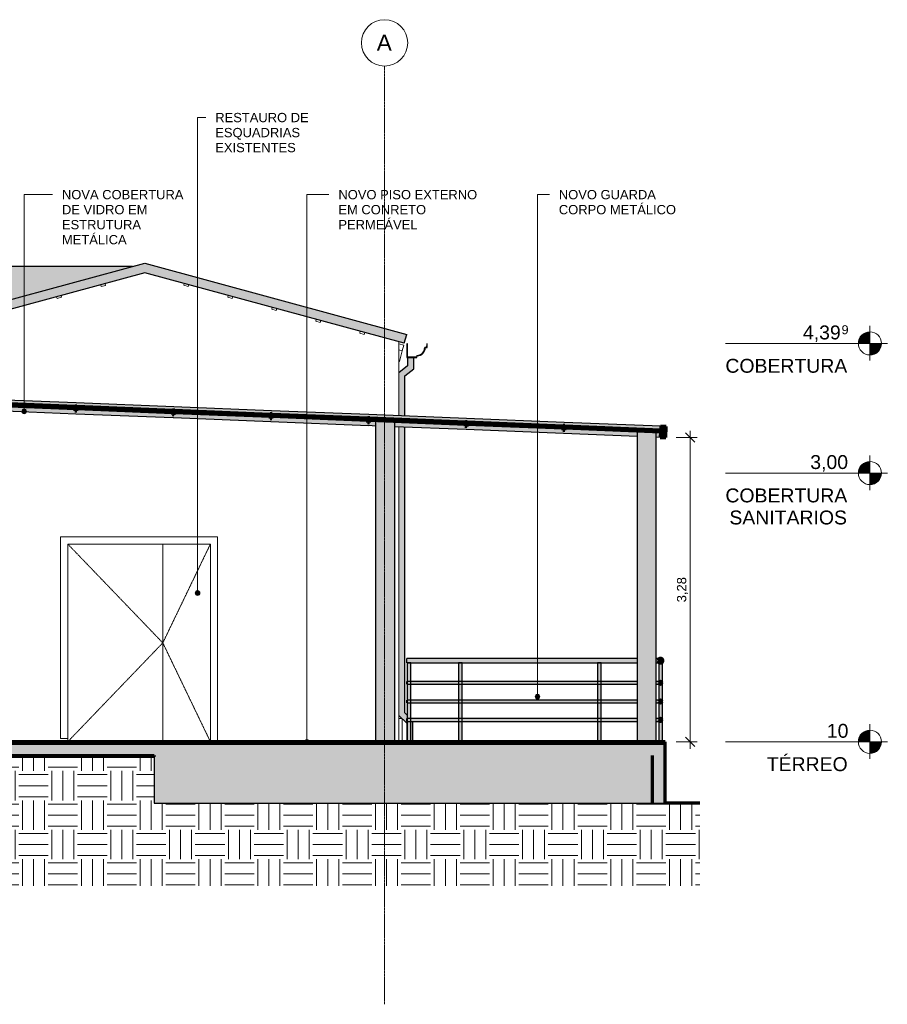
# Model space of a CAD drawing. Header units: millimetres. Extents: x -21497 to 35032, y -1993 to 8822.
# Tile 13 of 25: x -4612 to 4754, y -1803 to 8822. Entities that reach past the tile are written whole.
import ezdxf

# ---------------------------------------------------------------- set-up
doc = ezdxf.new("R2010")
doc.units = ezdxf.units.MM
doc.linetypes.add('_Tracejado pequeno', pattern=[2.25, 1.5, -0.75])
doc.linetypes.add('_Traço - ponto', pattern=[16, 12, -2, 0, -2])
for name, color, linetype, lineweight in [('A-ANNO-DIMS', 211, 'Continuous', 9), ('A-ANNO-DIMS-50', 211, 'Continuous', 9), ('A-DOOR', 31, 'Continuous', 18), ('A-DOOR-FRAM', 31, 'Continuous', 18), ('A-DOOR-HDLN', 31, '_Tracejado pequeno', 18), ('A-FLOR', 192, 'Continuous', 18), ('A-FLOR-HRAL', 11, 'Continuous', 25), ('A-FLOR-LEVL', 51, 'Continuous', 9), ('A-FLOR-PATT', 8, 'Continuous', 25), ('A-GENM', 13, 'Continuous', 18), ('A-GLAZ-CURT', 52, 'Continuous', 25), ('A-GLAZ-CWMG', 51, 'Continuous', 18), ('A-ROOF', 132, 'Continuous', 25), ('A-ROOF-OTLN', 132, 'Continuous', 25), ('A-WALL', 113, 'Continuous', 18), ('A-WALL-PATT', 111, 'Continuous', 70), ('G-ANNO-TEXT', 231, 'Continuous', 9), ('S-COLS', 52, 'Continuous', 25), ('S-GRID', 1, 'Continuous', 9), ('S-GRID-IDEN', 1, 'Continuous', 9)]:
    doc.layers.add(name, color=color, linetype=linetype, lineweight=lineweight)
doc.styles.add('Arial', font='arial.ttf', dxfattribs={"height": 150})
doc.styles.add('Arial_1', font='arial.ttf', dxfattribs={"height": 97.483633})
doc.styles.add('Arial_2', font='arial.ttf', dxfattribs={"height": 175})
doc.styles.add('Arial_3', font='arial.ttf', dxfattribs={"height": 100})
doc.dimstyles.new('Diagonal_-_2_0mm_Arial', dxfattribs={"dimscale": 304.8, "dimtxt": 102.02594, "dimasz": 0.328084, "dimexe": 0.246063, "dimexo": 0.0625, "dimgap": 0.024606, "dimtad": 1, "dimlfac": 0.001, "dimrnd": 0.01, "dimzin": 0, "dimdsep": 46, "dimtxsty": 'Arial_3', "dimblk1": 'OBLIQUE', "dimblk2": 'OBLIQUE', "dimsah": 1, "dimcen": 0.09, "dimdle": 0.246063, "dimadec": 0, "dimazin": 0, "dimtfac": 1, "dimtdec": 4, "dimtix": 1, "dimtmove": 0, "dimatfit": 3, "dimfxl": 0.492126, "dimfxlon": 1, "dimtvp": 1, "dimtolj": 1, "dimtzin": 0, "dimarcsym": 2})
pattern_1 = [(0, (-9383.74, 3294.04), (317.5, 317.5), [317.5, -317.5]), (0, (-9383.74, 3413.1), (317.5, 317.5), [317.5, -317.5]), (0, (-9383.74, 3532.16), (317.5, 317.5), [317.5, -317.5]), (90, (-9344.06, 3571.85), (-317.5, 317.5), [317.5, -317.5]), (90, (-9225, 3571.85), (-317.5, 317.5), [317.5, -317.5]), (90, (-9105.93, 3571.85), (-317.5, 317.5), [317.5, -317.5])]

# ---------------------------------------------------------------- blocks, each defined once
blk = doc.blocks.new('Double_Flush_-_Unequal_2422 - 1_54-4025860-CORTE E - MANTER _ CONSTRUIR')
at = {"layer": 'A-DOOR'}
for p, q in [((-3067, 3164), (-3067, 1030)), ((-3067, 1030), (-3067, 3164))]:
    blk.add_line(p, q, dxfattribs=at)
at = {"layer": 'A-DOOR-FRAM'}
for p, q in [((-2477, 3240), (-4170, 3240)), ((-4170, 3240), (-4170, 1064)), ((-2477, 1030), (-2477, 3240)), ((-4093, 3164), (-2553, 3164)), ((-4093, 1064), (-4093, 3164)), ((-2553, 3164), (-2553, 1030)), ((-4170, 1064), (-4093, 1064))]:
    blk.add_line(p, q, dxfattribs=at)
at = {"layer": 'A-DOOR-HDLN'}
for p, q in [((-4093, 3164), (-3067, 2097)), ((-2553, 3164), (-3067, 2097)), ((-4093, 1030), (-3067, 2097)), ((-3067, 2097), (-2553, 1030))]:
    blk.add_line(p, q, dxfattribs=at)
blk = doc.blocks.new('Rectangular Mullion - 2x5 cm-3922211-CORTE E - MANTER _ CONSTRUIR')
at = {"layer": 'A-GLAZ-CWMG'}
for p, q in [((-935, 5459), (-940, 5440)), ((-940, 5440), (-892, 5426)), ((-887, 5446), (-935, 5459)), ((-892, 5426), (-887, 5446))]:
    blk.add_line(p, q, dxfattribs=at)
blk = doc.blocks.new('Rectangular Mullion - 2x5 cm-3922827-CORTE E - MANTER _ CONSTRUIR')
at = {"layer": 'A-GLAZ-CWMG'}
for p, q in [((-4164, 5845), (-4213, 5832)), ((-4159, 5826), (-4164, 5845)), ((-4213, 5832), (-4208, 5813)), ((-4208, 5813), (-4159, 5826))]:
    blk.add_line(p, q, dxfattribs=at)
blk = doc.blocks.new('Rectangular Mullion - 2x5 cm-4253696-CORTE E - MANTER _ CONSTRUIR')
at = {"layer": 'A-GLAZ-CWMG'}
for p, q in [((-3689, 5974), (-3737, 5961)), ((-3737, 5961), (-3732, 5942)), ((-3732, 5942), (-3684, 5955)), ((-3684, 5955), (-3689, 5974))]:
    blk.add_line(p, q, dxfattribs=at)
blk = doc.blocks.new('Rectangular Mullion - 4x6_3-3931228-CORTE E - MANTER _ CONSTRUIR')
at = {"layer": 'A-GLAZ-CWMG'}
for p, q in [((-518, 5325), (-465, 5311)), ((-482, 5250), (-518, 5260)), ((-465, 5311), (-482, 5250))]:
    blk.add_line(p, q, dxfattribs=at)
blk = doc.blocks.new('Railing - 4 cm-V1-CORTE E - MANTER _ CONSTRUIR')
at = {"layer": 'A-FLOR-HRAL'}
for points in [[(-6636, 1030), (-6631, 1030), (-6631, 1880), (-6651, 1880), (-6651, 1680), (-6650, 1679), (-6645, 1671), (-6644, 1668), (-6643, 1665), (-6645, 1659), (-6645, 1658), (-6651, 1650), (-6651, 1480), (-6650, 1479), (-6645, 1471), (-6644, 1469), (-6643, 1465), (-6645, 1459), (-6646, 1456), (-6651, 1450), (-6651, 1280), (-6650, 1279), (-6645, 1271), (-6644, 1269), (-6643, 1265), (-6645, 1259), (-6646, 1257), (-6651, 1250), (-6651, 1030), (-6641, 1030)], [(-6626, 1030), (-6611, 1030), (-6611, 1250), (-6612, 1251), (-6617, 1259), (-6618, 1262), (-6619, 1265), (-6617, 1271), (-6617, 1273), (-6611, 1280), (-6611, 1450), (-6612, 1451), (-6617, 1459), (-6618, 1461), (-6619, 1465), (-6617, 1471), (-6616, 1474), (-6611, 1480), (-6611, 1650), (-6612, 1651), (-6617, 1659), (-6618, 1661), (-6619, 1665), (-6617, 1671), (-6616, 1673), (-6611, 1680), (-6611, 1880), (-6631, 1880), (-6631, 1030)]]:
    blk.add_hatch(color=254, dxfattribs=at).paths.add_polyline_path(points, flags=0)
at = {"layer": 'A-FLOR-HRAL', "color": 5}
for p, q in [((-6651, 1880), (-6651, 1030)), ((-6631, 1880), (-6651, 1880)), ((-6611, 1880), (-6631, 1880)), ((-6611, 1030), (-6611, 1880))]:
    blk.add_line(p, q, dxfattribs=at)
blk = doc.blocks.new('Railing - 4 cm-V7-CORTE E - MANTER _ CONSTRUIR')
at = {"layer": 'A-FLOR-HRAL'}
h = blk.add_hatch(color=254, dxfattribs=at)
h.paths.add_polyline_path([(2306, 1030), (2326, 1030), (2326, 1880), (2286, 1880), (2286, 1030), (2301, 1030)], flags=0)
h.paths.add_polyline_path([(2306, 1250), (2296, 1254), (2291, 1265), (2296, 1276), (2306, 1280), (2317, 1276), (2321, 1265), (2316, 1254), (2310, 1252)], flags=0)
h.paths.add_polyline_path([(2306, 1450), (2296, 1454), (2291, 1465), (2296, 1476), (2306, 1480), (2317, 1476), (2321, 1465), (2316, 1454), (2309, 1451)], flags=0)
h.paths.add_polyline_path([(2306, 1650), (2296, 1654), (2291, 1665), (2296, 1676), (2306, 1680), (2317, 1675), (2321, 1665), (2316, 1654), (2308, 1651)], flags=0)
at = {"layer": 'A-FLOR-HRAL', "color": 5}
for p, q in [((2286, 1880), (2286, 1030)), ((2326, 1880), (2286, 1880)), ((2326, 1030), (2326, 1880))]:
    blk.add_line(p, q, dxfattribs=at)
blk = doc.blocks.new('Railing - Railing-3945987-CORTE E - MANTER _ CONSTRUIR')
at = {"layer": 'A-FLOR-HRAL'}
h = blk.add_hatch(color=254, dxfattribs=at)
h.paths.add_polyline_path([(-433, 1905), (2056, 1906), (2056, 1930), (-433, 1930), (-433, 1911)], flags=0)
h.paths.add_polyline_path([(2256, 1905), (2281, 1905), (2282, 1911), (2286, 1920), (2287, 1920), (2289, 1923), (2294, 1927), (2300, 1929), (2306, 1930), (2256, 1930), (2256, 1905)], flags=0)
h = blk.add_hatch(color=254, dxfattribs=at)
h.paths.add_polyline_path([(2306, 1880), (2311, 1881), (2300, 1881), (2304, 1880)], flags=0)
h.paths.add_polyline_path([(2315, 1882), (2319, 1883), (2324, 1887), (2326, 1890), (2319, 1885)], flags=0)
h.paths.add_polyline_path([(2298, 1882), (2287, 1890), (2289, 1887), (2294, 1883)], flags=0)
h.paths.add_polyline_path([(2331, 1905), (2331, 1911), (2327, 1919), (2331, 1908)], flags=0)
h.paths.add_polyline_path([(2327, 1891), (2328, 1892), (2331, 1899), (2331, 1902), (2328, 1895)], flags=0)
h.paths.add_polyline_path([(2286, 1891), (2281, 1905), (2282, 1899), (2285, 1892)], flags=0)
h.paths.add_polyline_path([(2281, 1905), (2286, 1919), (2285, 1918), (2282, 1911)], flags=0)
h.paths.add_polyline_path([(2326, 1920), (2324, 1923), (2319, 1927), (2315, 1928), (2324, 1922)], flags=0)
h.paths.add_polyline_path([(2287, 1920), (2298, 1928), (2294, 1927), (2289, 1923)], flags=0)
h.paths.add_polyline_path([(2307, 1929), (2313, 1929), (2306, 1930), (2300, 1929), (2306, 1929)], flags=0)
for points in [[(2304, 1881), (2314, 1881), (2327, 1890), (2331, 1905), (2327, 1920), (2314, 1929), (2299, 1929), (2286, 1919), (2281, 1905), (2286, 1890), (2299, 1881)], [(2306, 1650), (2317, 1654), (2321, 1665), (2317, 1676), (2306, 1680), (2296, 1676), (2291, 1665), (2296, 1654), (2304, 1651)], [(2306, 1450), (2317, 1454), (2321, 1465), (2317, 1476), (2306, 1480), (2296, 1476), (2291, 1465), (2296, 1454), (2304, 1451)], [(2306, 1250), (2317, 1254), (2321, 1265), (2317, 1276), (2306, 1280), (2296, 1276), (2291, 1265), (2296, 1254), (2304, 1251)]]:
    blk.add_hatch(color=173, dxfattribs=at).paths.add_polyline_path(points, flags=0)
h = blk.add_hatch(color=254, dxfattribs=at)
h.paths.add_polyline_path([(1654, 1880), (2056, 1880), (2056, 1905), (-433, 1905), (-433, 1880), (1649, 1880)], flags=0)
h.paths.add_polyline_path([(2306, 1880), (2298, 1882), (2294, 1883), (2289, 1887), (2285, 1892), (2282, 1899), (2281, 1905), (2256, 1905), (2256, 1880), (2304, 1880)], flags=0)
h = blk.add_hatch(color=254, dxfattribs=at)
h.paths.add_polyline_path([(1215, 1665), (1632, 1665), (1631, 1670), (1629, 1673), (1624, 1680), (163, 1679), (158, 1672), (157, 1668), (156, 1665), (458, 1665)], flags=0)
h.paths.add_polyline_path([(-421, 1665), (-421, 1669), (-423, 1672), (-428, 1680), (-433, 1679), (-433, 1665)], flags=0)
h.paths.add_polyline_path([(-396, 1665), (132, 1665), (131, 1669), (130, 1672), (124, 1680), (-390, 1679), (-394, 1672), (-396, 1669)], flags=0)
h.paths.add_polyline_path([(1656, 1665), (2056, 1665), (2056, 1680), (1663, 1679), (1657, 1670), (1657, 1669), (1656, 1666)], flags=0)
h.paths.add_polyline_path([(2256, 1665), (2286, 1665), (2286, 1680), (2256, 1679), (2256, 1665)], flags=0)
h = blk.add_hatch(color=254, dxfattribs=at)
h.paths.add_polyline_path([(-433, 1650), (-427, 1651), (-423, 1658), (-421, 1661), (-421, 1665), (-433, 1665), (-433, 1651)], flags=0)
h.paths.add_polyline_path([(2286, 1650), (2286, 1665), (2256, 1665), (2256, 1650)], flags=0)
h.paths.add_polyline_path([(458, 1650), (1625, 1651), (1631, 1660), (1631, 1661), (1632, 1665), (156, 1665), (157, 1661), (158, 1658), (164, 1650)], flags=0)
h.paths.add_polyline_path([(124, 1650), (125, 1651), (130, 1658), (131, 1662), (132, 1665), (-396, 1665), (-396, 1661), (-393, 1657), (-388, 1650), (80, 1650)], flags=0)
h.paths.add_polyline_path([(1972, 1650), (2056, 1651), (2056, 1665), (1656, 1665), (1657, 1660), (1659, 1657), (1664, 1650)], flags=0)
h = blk.add_hatch(color=254, dxfattribs=at)
h.paths.add_polyline_path([(-433, 1465), (-421, 1465), (-421, 1469), (-423, 1472), (-428, 1480), (-433, 1479), (-433, 1469)], flags=0)
h.paths.add_polyline_path([(-299, 1465), (132, 1465), (131, 1469), (130, 1472), (124, 1480), (-390, 1479), (-394, 1472), (-396, 1469), (-396, 1465)], flags=0)
h.paths.add_polyline_path([(458, 1465), (1632, 1465), (1631, 1470), (1629, 1473), (1624, 1480), (163, 1479), (158, 1472), (157, 1468), (156, 1465)], flags=0)
h.paths.add_polyline_path([(2056, 1465), (2056, 1480), (1663, 1479), (1657, 1470), (1657, 1469), (1656, 1465), (1972, 1465)], flags=0)
h.paths.add_polyline_path([(2256, 1465), (2286, 1465), (2286, 1480), (2256, 1479), (2256, 1465)], flags=0)
h = blk.add_hatch(color=254, dxfattribs=at)
h.paths.add_polyline_path([(1664, 1450), (2056, 1451), (2056, 1465), (1656, 1465), (1657, 1460), (1659, 1457), (1663, 1450)], flags=0)
h.paths.add_polyline_path([(-388, 1450), (125, 1451), (130, 1458), (131, 1462), (132, 1465), (-396, 1465), (-396, 1461), (-393, 1457), (-389, 1450)], flags=0)
h.paths.add_polyline_path([(1594, 1450), (1625, 1451), (1631, 1460), (1631, 1461), (1632, 1465), (156, 1465), (157, 1461), (158, 1458), (164, 1450), (1215, 1450)], flags=0)
h.paths.add_polyline_path([(-433, 1450), (-427, 1451), (-423, 1458), (-421, 1461), (-421, 1465), (-433, 1465), (-433, 1451)], flags=0)
h.paths.add_polyline_path([(2256, 1450), (2286, 1451), (2286, 1465), (2256, 1465), (2256, 1451)], flags=0)
h = blk.add_hatch(color=254, dxfattribs=at)
h.paths.add_polyline_path([(1215, 1265), (1632, 1265), (1631, 1270), (1629, 1273), (1624, 1280), (163, 1279), (158, 1272), (157, 1268), (156, 1265), (458, 1265)], flags=0)
h.paths.add_polyline_path([(-421, 1265), (-421, 1269), (-423, 1272), (-428, 1280), (-433, 1279), (-433, 1265)], flags=0)
h.paths.add_polyline_path([(-396, 1265), (132, 1265), (131, 1269), (130, 1272), (124, 1280), (-390, 1279), (-394, 1272), (-396, 1269)], flags=0)
h.paths.add_polyline_path([(1656, 1265), (2056, 1265), (2056, 1280), (1663, 1279), (1657, 1270), (1657, 1269), (1656, 1266)], flags=0)
h.paths.add_polyline_path([(2256, 1265), (2286, 1265), (2286, 1280), (2256, 1279), (2256, 1265)], flags=0)
h = blk.add_hatch(color=254, dxfattribs=at)
h.paths.add_polyline_path([(2056, 1250), (2056, 1265), (1656, 1265), (1657, 1260), (1659, 1257), (1664, 1250), (1972, 1250)], flags=0)
h.paths.add_polyline_path([(-388, 1250), (125, 1251), (130, 1258), (131, 1262), (132, 1265), (-396, 1265), (-395, 1259), (-393, 1257), (-389, 1250)], flags=0)
h.paths.add_polyline_path([(1594, 1250), (1625, 1251), (1631, 1260), (1631, 1261), (1632, 1265), (156, 1265), (157, 1261), (158, 1258), (164, 1250), (1215, 1250)], flags=0)
h.paths.add_polyline_path([(-433, 1250), (-427, 1251), (-422, 1259), (-421, 1261), (-421, 1265), (-433, 1265), (-433, 1251)], flags=0)
h.paths.add_polyline_path([(2286, 1250), (2286, 1265), (2256, 1265), (2256, 1250)], flags=0)
at = {"layer": 'A-FLOR-HRAL', "color": 5}
for p, q in [((2056, 1930), (-433, 1930)), ((-433, 1905), (-433, 1930)), ((2306, 1930), (2256, 1930)), ((-433, 1880), (-433, 1905)), ((-433, 1880), (2056, 1880)), ((2256, 1880), (2286, 1880)), ((-410, 1680), (-433, 1680)), ((-433, 1665), (-433, 1680)), ((-433, 1650), (-433, 1665)), ((-433, 1650), (-410, 1650)), ((142, 1680), (-407, 1680)), ((-407, 1650), (142, 1650)), ((1642, 1680), (146, 1680)), ((146, 1650), (1642, 1650)), ((2056, 1680), (1646, 1680)), ((1646, 1650), (2056, 1650)), ((2286, 1680), (2256, 1680)), ((2256, 1650), (2286, 1650)), ((-410, 1480), (-433, 1480)), ((-433, 1465), (-433, 1480)), ((-433, 1450), (-433, 1465)), ((-433, 1450), (-410, 1450)), ((142, 1480), (-407, 1480)), ((-407, 1450), (142, 1450)), ((1642, 1480), (146, 1480)), ((146, 1450), (1642, 1450)), ((2056, 1480), (1646, 1480)), ((1646, 1450), (2056, 1450)), ((2286, 1480), (2256, 1480)), ((2256, 1450), (2286, 1450)), ((-410, 1280), (-433, 1280)), ((-433, 1265), (-433, 1280)), ((142, 1280), (-407, 1280)), ((1642, 1280), (146, 1280)), ((2056, 1280), (1646, 1280)), ((2286, 1280), (2256, 1280)), ((-433, 1250), (-433, 1265)), ((-433, 1250), (-410, 1250)), ((-407, 1250), (142, 1250)), ((146, 1250), (1642, 1250)), ((1646, 1250), (2056, 1250)), ((2256, 1250), (2286, 1250))]:
    blk.add_line(p, q, dxfattribs=at)
at = {"layer": 'A-FLOR-HRAL', "color": 5, "flags": 128}
for points in [[(2286, 1919), (2285, 1918), (2282, 1911), (2281, 1905)], [(2298, 1929), (2294, 1927), (2289, 1923), (2287, 1920)], [(2314, 1929), (2313, 1929), (2306, 1930), (2300, 1929), (2299, 1929)], [(2326, 1920), (2324, 1923), (2319, 1927), (2315, 1929)], [(2331, 1905), (2331, 1911), (2328, 1918), (2327, 1919)], [(2281, 1905), (2282, 1899), (2285, 1892), (2286, 1891)], [(2287, 1890), (2289, 1887), (2294, 1883), (2298, 1881)], [(2299, 1881), (2300, 1881), (2306, 1880), (2313, 1881), (2314, 1881)], [(2315, 1881), (2319, 1883), (2324, 1887), (2326, 1890)], [(2327, 1891), (2328, 1892), (2331, 1899), (2331, 1905)]]:
    blk.add_lwpolyline(points, dxfattribs=at)
at = {"layer": 'A-FLOR-HRAL', "color": 7, "lineweight": 70}
for centre, radius, start, end in [((2306, 1905), 25, 0, 180), ((2306, 1905), 25, 180, 0), ((2306, 1665), 15, 0, 180), ((2306, 1665), 15, 180, 0), ((2306, 1465), 15, 0, 180), ((2306, 1465), 15, 180, 0), ((2306, 1265), 15, 0, 180), ((2306, 1265), 15, 180, 0)]:
    blk.add_arc(centre, radius, start, end, dxfattribs=at)
for name, p in [('Railing - 4 cm-V1-CORTE E - MANTER _ CONSTRUIR', (6222, 0)), ('Railing - 4 cm-V1-CORTE E - MANTER _ CONSTRUIR', (6775, 0)), ('Railing - 4 cm-V1-CORTE E - MANTER _ CONSTRUIR', (8275, 0)), ('Railing - 4 cm-V7-CORTE E - MANTER _ CONSTRUIR', (0, 0))]:
    blk.add_blockref(name, p)
blk = doc.blocks.new('Rectangular Mullion - 6x12 cm metal-3947379-CORTE E - MANTER _ CONSTRUIR')
at = {"layer": 'A-GLAZ-CWMG', "lineweight": 25}
blk.add_hatch(color=173, dxfattribs=at).paths.add_polyline_path([(2363, 4312), (2368, 4432), (2308, 4434), (2303, 4315)], flags=0)
at = {"layer": 'A-GLAZ-CWMG', "color": 7, "lineweight": 70}
for p, q in [((2308, 4434), (2303, 4315)), ((2368, 4432), (2308, 4434)), ((2363, 4312), (2368, 4432)), ((2303, 4315), (2363, 4312))]:
    blk.add_line(p, q, dxfattribs=at)
blk = doc.blocks.new('System Panel - Vidro 2cm escuro2-4253584-CORTE E - MANTER _ CONSTRUIR')
at = {"layer": 'A-GLAZ-CURT'}
blk.add_hatch(color=173, dxfattribs=at).paths.add_polyline_path([(2306, 4374), (2307, 4394), (1273, 4436), (1272, 4416)], flags=0)
at = {"layer": 'A-GLAZ-CURT', "color": 7, "lineweight": 70}
for p, q in [((1273, 4436), (1272, 4416)), ((1272, 4416), (2306, 4374)), ((2307, 4394), (1273, 4436)), ((2306, 4374), (2307, 4394))]:
    blk.add_line(p, q, dxfattribs=at)
blk = doc.blocks.new('Rectangular Mullion - 6x12 cm metal-4019204-CORTE E - MANTER _ CONSTRUIR')
at = {"layer": 'A-GLAZ-CWMG', "lineweight": 25}
h = blk.add_hatch(color=254, dxfattribs=at)
h.paths.add_polyline_path([(2256, 4376), (1272, 4416), (1271, 4391), (1261, 4391), (1260, 4356), (2056, 4324), (2056, 4376)], flags=0)
h.paths.add_polyline_path([(2303, 4315), (2306, 4374), (2256, 4376), (2256, 4316)], flags=0)
h.paths.add_polyline_path([(2307, 4394), (2308, 4434), (1265, 4476), (1263, 4441), (1273, 4441), (1273, 4436), (2303, 4395)], flags=0)
at = {"layer": 'A-GLAZ-CWMG', "color": 5, "lineweight": 25}
for p, q in [((2308, 4434), (1265, 4476)), ((2056, 4324), (1260, 4356)), ((2303, 4315), (2256, 4316))]:
    blk.add_line(p, q, dxfattribs=at)
blk = doc.blocks.new('Rectangular Mullion - 6x12 cm metal-4019205-CORTE E - MANTER _ CONSTRUIR')
at = {"layer": 'A-GLAZ-CWMG', "lineweight": 25}
h = blk.add_hatch(color=254, dxfattribs=at)
h.paths.add_polyline_path([(1260, 4356), (1261, 4391), (1251, 4392), (1252, 4417), (219, 4458), (218, 4433), (208, 4433), (207, 4398), (1253, 4357)], flags=0)
h.paths.add_polyline_path([(1253, 4437), (1253, 4442), (1263, 4442), (1265, 4476), (211, 4518), (210, 4483), (220, 4483), (220, 4478), (1251, 4437)], flags=0)
at = {"layer": 'A-GLAZ-CWMG', "color": 5, "lineweight": 25}
for p, q in [((1265, 4476), (211, 4518)), ((1260, 4356), (207, 4398))]:
    blk.add_line(p, q, dxfattribs=at)
blk = doc.blocks.new('Rectangular Mullion - 6x12 cm metal-V12-CORTE E - MANTER _ CONSTRUIR')
at = {"layer": 'A-GLAZ-CWMG', "lineweight": 25}
h = blk.add_hatch(color=254, dxfattribs=at)
h.paths.add_polyline_path([(-566, 4489), (-834, 4500), (-835, 4475), (-845, 4475), (-847, 4441), (-766, 4437), (-766, 4489)], flags=0)
h.paths.add_polyline_path([(207, 4398), (208, 4433), (198, 4434), (199, 4459), (-566, 4489), (-566, 4429), (200, 4399)], flags=0)
h.paths.add_polyline_path([(200, 4479), (200, 4484), (210, 4484), (211, 4518), (-842, 4560), (-843, 4525), (-833, 4525), (-833, 4520), (198, 4479)], flags=0)
at = {"layer": 'A-GLAZ-CWMG', "color": 5, "lineweight": 25}
for p, q in [((211, 4518), (-842, 4560)), ((-766, 4437), (-847, 4441)), ((207, 4398), (-566, 4429))]:
    blk.add_line(p, q, dxfattribs=at)
blk = doc.blocks.new('Rectangular Mullion - 2x5 cm metal-3947376-CORTE E - MANTER _ CONSTRUIR')
at = {"layer": 'A-GLAZ-CWMG', "lineweight": 25}
blk.add_hatch(color=173, dxfattribs=at).paths.add_polyline_path([(1271, 4391), (1273, 4441), (1253, 4442), (1251, 4392)], flags=0)
at = {"layer": 'A-GLAZ-CWMG', "color": 7, "lineweight": 70}
for p, q in [((1253, 4442), (1251, 4392)), ((1251, 4392), (1271, 4391)), ((1273, 4441), (1253, 4442)), ((1271, 4391), (1273, 4441))]:
    blk.add_line(p, q, dxfattribs=at)
blk = doc.blocks.new('Rectangular Mullion - 6x12 cm 2-4090239-CORTE E - MANTER _ CONSTRUIR')
at = {"layer": 'A-GLAZ-CWMG'}
for p, q in [((-482, 5248), (-518, 5258)), ((-482, 5248), (-513, 5132)), ((-513, 5132), (-518, 5133))]:
    blk.add_line(p, q, dxfattribs=at)
blk = doc.blocks.new('Generic Models 1 - Generic Models 24-4258923-CORTE E - MANTER _ CONSTRUIR')
at = {"layer": 'A-GENM', "lineweight": 25}
for points in [[(-18433, 868), (-18433, 1230), (-18348, 1315), (-18348, 3669), (-18356, 3695), (-18358, 3722), (-18369, 3727), (-18373, 3737), (-18369, 3748), (-18358, 3752), (-18358, 3938), (-18361, 3951), (-18368, 3961), (-18368, 3996), (-18373, 4022), (-18388, 4043), (-18388, 4083), (-18403, 4088), (-18412, 4100), (-18412, 4116), (-18403, 4128), (-18388, 4133), (-18388, 4158), (-18348, 4158), (-18348, 4864), (-18652, 5104), (-18652, 5174), (-18717, 5174), (-18717, 5072), (-18413, 4833), (-18413, 1342), (-18498, 1257), (-18498, 908), (-18533, 908), (-18533, 868), (-18459, 868)], [(-6258, 5062), (-6258, 5179), (-6358, 5179), (-6358, 5062), (-6261, 5062)], [(-11502, 4787), (-11478, 4787), (-11478, 5062), (-11523, 5062), (-11578, 5018), (-11578, 4787), (-11504, 4787)], [(-6258, 4787), (-6258, 5062), (-6358, 5062), (-6358, 4787), (-6355, 4787)], [(-6258, 470), (-6258, 4787), (-6358, 4787), (-6358, 470), (-6355, 470)]]:
    blk.add_hatch(color=254, dxfattribs=at).paths.add_polyline_path(points, flags=0)
h = blk.add_hatch(color=254, dxfattribs=at)
h.paths.add_polyline_path([(-11953, 470), (-11888, 470), (-11888, 831), (-11953, 872), (-11953, 533)], flags=0)
h.paths.add_polyline_path([(-11945, 1030), (-11888, 1030), (-11888, 4774), (-11502, 5078), (-11502, 5174), (-11567, 5174), (-11567, 5110), (-11953, 4805), (-11953, 4115), (-11913, 4115), (-11913, 4090), (-11899, 4085), (-11890, 4073), (-11890, 4057), (-11900, 4044), (-11913, 4040), (-11913, 4000), (-11929, 3979), (-11933, 3953), (-11933, 3918), (-11941, 3907), (-11943, 3895), (-11943, 3709), (-11933, 3705), (-11928, 3694), (-11933, 3683), (-11943, 3679), (-11946, 3652), (-11953, 3626), (-11953, 1030), (-11951, 1030)], flags=0)
h = blk.add_hatch(color=254, dxfattribs=at)
h.paths.add_polyline_path([(-11502, 5062), (-11478, 5062), (-11479, 5179), (-11480, 5174), (-11502, 5174), (-11502, 5078), (-11523, 5062), (-11504, 5062)], flags=0)
h.paths.add_polyline_path([(-11578, 5101), (-11567, 5110), (-11567, 5174), (-11578, 5174), (-11578, 5109)], flags=0)
h = blk.add_hatch(color=254, dxfattribs=at)
h.paths.add_polyline_path([(-6093, 470), (-6093, 1030), (-6158, 1030), (-6158, 470), (-6094, 470)], flags=0)
h.paths.add_polyline_path([(-6093, 4771), (-6093, 5035), (-6117, 5053), (-6117, 5174), (-6182, 5174), (-6182, 5021), (-6158, 5003), (-6158, 4773), (-6099, 4771)], flags=0)
h = blk.add_hatch(color=254, dxfattribs=at)
h.paths.add_polyline_path([(-428, 1030), (-428, 1250), (-433, 1251), (-433, 1280), (-428, 1280), (-428, 1317), (-453, 1342), (-453, 4425), (-518, 4427), (-518, 1315), (-433, 1230), (-433, 1030)], flags=0)
h.paths.add_polyline_path([(-388, 1030), (-368, 1030), (-368, 1250), (-388, 1250), (-388, 1061)], flags=0)
h.paths.add_polyline_path([(-453, 4545), (-453, 4980), (-359, 5055), (-359, 5175), (-424, 5175), (-424, 5086), (-518, 5012), (-518, 4548), (-461, 4545)], flags=0)
h = blk.add_hatch(color=254, dxfattribs=at)
h.paths.add_polyline_path([(-11578, 470), (-11478, 470), (-11478, 576), (-11578, 638), (-11578, 533)], flags=0)
h.paths.add_polyline_path([(-11478, 843), (-11478, 4787), (-11578, 4787), (-11578, 843)], flags=0)
at = {"layer": 'A-GENM', "color": 5, "lineweight": 25}
for p, q in [((-18717, 5072), (-18717, 5174)), ((-18652, 5104), (-18652, 5174)), ((-18348, 4864), (-18652, 5104)), ((-11567, 5110), (-11953, 4805)), ((-11578, 5174), (-11578, 5101)), ((-11567, 5110), (-11567, 5174)), ((-11502, 5078), (-11502, 5174)), ((-11478, 5062), (-11478, 5179)), ((-6358, 5179), (-6258, 5179)), ((-6358, 5179), (-6358, 5062)), ((-6258, 5062), (-6258, 5179)), ((-6182, 5174), (-6182, 5021)), ((-6117, 5053), (-6117, 5174)), ((-424, 5175), (-424, 5086)), ((-359, 5055), (-359, 5175)), ((-18717, 5072), (-18413, 4833)), ((-11888, 4774), (-11502, 5078)), ((-11578, 5018), (-11578, 4787)), ((-11478, 5062), (-11523, 5062)), ((-11478, 4787), (-11478, 5062)), ((-6258, 5062), (-6358, 5062)), ((-6358, 5062), (-6358, 4787)), ((-6258, 4787), (-6258, 5062)), ((-6182, 5021), (-6158, 5003)), ((-6158, 5003), (-6158, 4773)), ((-6093, 5035), (-6117, 5053)), ((-424, 5086), (-518, 5012)), ((-453, 4980), (-359, 5055)), ((-453, 4545), (-453, 4980)), ((-18413, 4833), (-18413, 1342)), ((-11578, 843), (-11578, 4787)), ((-11578, 4787), (-11478, 4787)), ((-11478, 4787), (-11478, 843)), ((-6358, 470), (-6358, 4787)), ((-6358, 4787), (-6258, 4787)), ((-6258, 4787), (-6258, 470)), ((-11888, 1030), (-11888, 4774)), ((-453, 1342), (-453, 4425)), ((-18413, 1342), (-18498, 1257)), ((-18433, 1230), (-18348, 1315)), ((-518, 1315), (-433, 1230)), ((-428, 1317), (-453, 1342)), ((-18498, 1257), (-18498, 908)), ((-18433, 1030), (-18433, 1230)), ((-433, 1230), (-433, 1030)), ((-368, 1030), (-368, 1250)), ((-6158, 1030), (-6158, 470)), ((-18533, 868), (-18533, 908)), ((-18498, 908), (-18533, 908)), ((-11888, 470), (-11888, 831)), ((-11578, 470), (-11578, 638)), ((-11478, 576), (-11478, 470))]:
    blk.add_line(p, q, dxfattribs=at)
blk = doc.blocks.new('Embasamento - Embasamento-4325691-CORTE E - MANTER _ CONSTRUIR')
at = {"layer": 'A-GENM'}
for p, q in [((-18383, 1280), (-18383, 1030)), ((-18348, 1280), (-18383, 1280)), ((-18348, 1280), (-18348, 1030)), ((-518, 1280), (-483, 1280)), ((-518, 1030), (-518, 1280)), ((-483, 1280), (-483, 1030)), ((-18433, 865), (-18348, 865)), ((-18433, 780), (-18348, 780))]:
    blk.add_line(p, q, dxfattribs=at)
at = {"layer": 'A-GENM', "lineweight": 35}
for p, q in [((-18348, 1030), (-18433, 1030)), ((-18433, 1030), (-18433, 868)), ((-18348, 868), (-18348, 1030)), ((-18433, 868), (-18348, 868))]:
    blk.add_line(p, q, dxfattribs=at)
blk = doc.blocks.new('Level - M_Level Head ABNT-2835562-CORTE E - MANTER _ CONSTRUIR')
at = {"layer": 'A-FLOR-LEVL'}
h = blk.add_hatch(color=256, dxfattribs=at)
edge = h.paths.add_edge_path(flags=0)
edge.add_line((4566, 1030), (4441, 1030))
edge.add_arc((4566, 1030), 125, 90, 180, ccw=False)
edge.add_line((4566, 1155), (4566, 1030))
h = blk.add_hatch(color=256, dxfattribs=at)
edge = h.paths.add_edge_path(flags=0)
edge.add_arc((4566, 1030), 125, -90, 0, ccw=False)
edge.add_line((4566, 905), (4566, 1030))
edge.add_line((4566, 1030), (4691, 1030))
for p, q in [((4566, 1219), (4566, 844)), ((4566, 1030), (4566, 1155)), ((4373, 1030), (4754, 1030)), ((4441, 1030), (4566, 1030)), ((4691, 1030), (4566, 1030)), ((4566, 1030), (4566, 905))]:
    blk.add_line(p, q, dxfattribs=at)
blk.add_circle((4566, 1030), 125, dxfattribs=at)
for start, end in [(90, 180), (270, 0)]:
    blk.add_arc((4566, 1030), 125, start, end, dxfattribs=at)
blk = doc.blocks.new('Grid - Head Grid-11506-CORTE E - MANTER _ CONSTRUIR')
at = {"layer": 'S-GRID-IDEN'}
blk.add_circle((-673, 8572), 250, dxfattribs=at)
blk = doc.blocks.new('DIMBLOCK1-CORTE E - MANTER _ CONSTRUIR')
at = {"layer": 'A-ANNO-DIMS-50', "lineweight": 18}
for p, q in [((2625, 4312), (2575, 4362)), ((2625, 4312), (2675, 4262)), ((2625, 1030), (2575, 1080)), ((2625, 1030), (2675, 980))]:
    blk.add_line(p, q, dxfattribs=at)
at = {"layer": 'A-ANNO-DIMS-50'}
for p, q in [((2625, 4387), (2625, 955)), ((2475, 4312), (2700, 4312)), ((2625, 4312), (2475, 4312)), ((2475, 1030), (2700, 1030)), ((2625, 1030), (2475, 1030))]:
    blk.add_line(p, q, dxfattribs=at)
at = {"layer": 'A-ANNO-DIMS-50', "color": 0, "insert": (2483, 2535), "char_height": 100, "width": 325.65, "attachment_point": 1, "rotation": 90, "line_spacing_factor": 0.941778, "style": 'Arial_3'}
blk.add_mtext('3,28', dxfattribs=at)
blk = doc.blocks.new('_Oblique')
at = {"color": 0, "linetype": 'ByBlock', "lineweight": -2}
blk.add_line((-0.5, -0.5), (0.5, 0.5), dxfattribs=at)

msp = doc.modelspace()

# ---------------------------------------------------------------- hatches: boundary and pattern name
at = {"layer": 'A-FLOR-PATT', "lineweight": 18}
for points in [[(2356.472, 1010), (2356.472, 1030), (-6091.388, 1030), (-6090.992, 1010), (1972.362, 1010)], [(-5793.492, 880), (2356.472, 880), (2356.472, 1010), (-5793.492, 1010), (-5793.492, 929.112)], [(1215.289, 366.249), (2216.472, 366.249), (2216.472, 880), (-3158.492, 880), (-3158.492, 366.249), (-298.856, 366.249)]]:
    msp.add_hatch(color=171, dxfattribs=at).paths.add_polyline_path(points, flags=0)
h = msp.add_hatch(dxfattribs=at)
h.set_pattern_fill('FP_3', color=256, style=0, pattern_type=2)
h.set_pattern_definition(pattern_1)
h.paths.add_polyline_path([(-18130.034, -523.351), (-12303.492, -523.351), (-12303.492, 870), (-17998.492, 870), (-17998.492, -140), (-18348.492, -140), (-18348.492, -523.351), (-18131.594, -523.351)], flags=0)
h.paths.add_polyline_path([(-3327.148, -523.351), (-3158.492, -523.351), (-3158.492, 870), (-5773.492, 870), (-5773.492, -523.351), (-4745.06, -523.351)], flags=0)
h = msp.add_hatch(dxfattribs=at)
h.set_pattern_fill('FP_3', color=256, style=0, pattern_type=2)
h.set_pattern_definition(pattern_1)
h.paths.add_polyline_path([(1215.289, -523.351), (2729.435, -523.351), (2729.435, 366.249), (-3158.492, 366.249), (-3158.492, -523.351), (-137.254, -523.351)], flags=0)
at = {"layer": 'A-ROOF'}
for points in [[(-6067.348, 5328.765), (-6066.517, 5328.765), (-3261.73, 6090.253), (-459.804, 5329.986), (-433.618, 5426.496), (-3261.738, 6193.871), (-6093.492, 5425.061)], [(-9383.731, 5425.061), (-6093.492, 5425.061), (-3395.314, 6157.751), (-14966.045, 6157.751), (-11589.517, 5425.061), (-10897.877, 5425.061)]]:
    msp.add_hatch(color=254, dxfattribs=at).paths.add_polyline_path(points, flags=0)
at = {"layer": 'A-ROOF-OTLN'}
msp.add_hatch(color=254, dxfattribs=at).paths.add_polyline_path([(-432.184, 5175.088), (-323.686, 5175.088), (-320.213, 5194.784), (-298.072, 5197.697), (-277.438, 5206.24), (-259.718, 5219.831), (-246.116, 5237.543), (-237.56, 5258.171), (-234.633, 5280.31), (-215.078, 5283.758), (-211.604, 5323.463), (-216.585, 5323.899), (-219.724, 5288.016), (-239.738, 5284.487), (-241.051, 5265.309), (-246.869, 5246.989), (-256.861, 5230.567), (-270.458, 5216.979), (-286.886, 5206.998), (-305.211, 5201.193), (-324.389, 5199.892), (-327.881, 5180.088), (-427.184, 5180.088), (-427.184, 5324.028), (-432.184, 5324.028), (-432.184, 5286.501)], flags=0)
at = {"layer": 'A-WALL-PATT', "lineweight": 18}
msp.add_hatch(color=171, dxfattribs=at).paths.add_polyline_path([(2216.472, 366.249), (2356.472, 366.249), (2356.472, 880), (2216.472, 880), (2216.472, 532.986)], flags=0)
at = {"layer": 'G-ANNO-TEXT'}
h = msp.add_hatch(color=250, dxfattribs=at)
edge = h.paths.add_edge_path(flags=0)
edge.add_arc((-4563.744, 4594.75), 25, 0, 360)
h = msp.add_hatch(color=250, dxfattribs=at)
edge = h.paths.add_edge_path(flags=0)
edge.add_arc((-2691.885, 2634.547), 25, 0, 360)
h = msp.add_hatch(color=250, dxfattribs=at)
edge = h.paths.add_edge_path(flags=0)
edge.add_arc((977.31, 1516.591), 25, 0, 360)
h = msp.add_hatch(color=250, dxfattribs=at)
edge = h.paths.add_edge_path(flags=0)
edge.add_arc((-1511.633, 1028.658), 25, 0, 360)
at = {"layer": 'S-COLS'}
for points in [[(-677.393, 1030), (-566.388, 1030), (-566.388, 4489.378), (-766.388, 4489.378), (-766.388, 1030)], [(2256.472, 1030), (2256.472, 4376.464), (2056.472, 4376.464), (2056.472, 1030)]]:
    msp.add_hatch(color=254, dxfattribs=at).paths.add_polyline_path(points, flags=0)

# ---------------------------------------------------------------- linework, layer by layer
at = {"layer": 'A-FLOR', "color": 7, "lineweight": 70}
for p, q in [((2356.472, 1030), (-6091.388, 1030)), ((2356.472, 1010), (-5793.492, 1010)), ((2356.472, 880), (2356.472, 1030)), ((-5793.492, 880), (-3158.492, 880)), ((-3158.492, 880), (-3158.492, 870))]:
    msp.add_line(p, q, dxfattribs=at)
at = {"layer": 'A-FLOR', "lineweight": 70}
for p, q in [((-3158.492, 870), (-5773.492, 870)), ((2729.435, 366.249), (2356.472, 366.249))]:
    msp.add_line(p, q, dxfattribs=at)
at = {"layer": 'A-FLOR', "color": 5, "lineweight": 25}
for p, q in [((-3158.492, 870), (-3158.492, 366.249)), ((-3158.492, 366.249), (2216.472, 366.249))]:
    msp.add_line(p, q, dxfattribs=at)
at = {"layer": 'A-FLOR'}
msp.add_line((2216.472, 366.249), (2216.472, 366.249), dxfattribs=at)
at = {"layer": 'A-FLOR-LEVL'}
for p, q in [((4565.988, 5328.7), (3005.388, 5328.7)), ((3005.388, 3930), (4565.988, 3930)), ((4565.988, 1030), (3005.388, 1030))]:
    msp.add_line(p, q, dxfattribs=at)
at = {"layer": 'A-ROOF', "color": 5}
for p, q in [((-6093.492, 5425.061), (-3261.738, 6193.871)), ((-3395.314, 6157.751), (-3262.005, 6193.944)), ((-3262.005, 6193.944), (-433.618, 5426.496)), ((-3395.314, 6157.751), (-14966.045, 6157.751)), ((-3261.73, 6090.253), (-6066.517, 5328.765)), ((-459.804, 5329.986), (-3261.73, 6090.253)), ((-459.804, 5329.986), (-433.618, 5426.496))]:
    msp.add_line(p, q, dxfattribs=at)
at = {"layer": 'A-ROOF-OTLN', "color": 5}
for p, q in [((-427.184, 5324.028), (-432.184, 5324.028)), ((-432.184, 5324.028), (-432.184, 5175.088)), ((-427.184, 5180.088), (-427.184, 5324.028)), ((-216.585, 5323.899), (-219.724, 5288.016)), ((-211.604, 5323.463), (-216.585, 5323.899)), ((-215.078, 5283.758), (-211.604, 5323.463)), ((-219.724, 5288.016), (-239.738, 5284.487)), ((-234.633, 5280.31), (-215.078, 5283.758)), ((-432.184, 5175.088), (-323.686, 5175.088)), ((-327.881, 5180.088), (-427.184, 5180.088)), ((-324.389, 5199.892), (-327.881, 5180.088)), ((-323.686, 5175.088), (-320.213, 5194.784))]:
    msp.add_line(p, q, dxfattribs=at)
for radius, start, end in [(80.58, 267.0290805, 2.9329444), (85.58, 270, 359.9639643)]:
    msp.add_arc((-320.213, 5280.364), radius, start, end, dxfattribs=at)
at = {"layer": 'A-WALL'}
for p, q in [((-518.492, 4547.511), (-518.492, 5345.91)), ((-518.492, 1030), (-518.492, 4427.415)), ((-4093.492, 1030), (-4093.492, 1063.6))]:
    msp.add_line(p, q, dxfattribs=at)
at = {"layer": 'A-WALL', "color": 7, "lineweight": 70}
for p, q in [((2216.472, 880), (2216.472, 366.249)), ((2356.472, 366.249), (2356.472, 880))]:
    msp.add_line(p, q, dxfattribs=at)
at = {"layer": 'A-WALL', "color": 5, "lineweight": 25}
msp.add_line((2216.472, 366.249), (2356.472, 366.249), dxfattribs=at)
at = {"layer": 'G-ANNO-TEXT', "color": 250}
for p, q in [((-2691.885, 7765.928), (-2602.395, 7765.928)), ((-2691.885, 2634.547), (-2691.885, 7765.928)), ((-4563.744, 6934.333), (-4257.266, 6934.333)), ((-4563.744, 4594.75), (-4563.744, 6934.333)), ((-1511.633, 6934.333), (-1273.002, 6934.333)), ((-1511.633, 1028.658), (-1511.633, 6934.333)), ((977.31, 6934.333), (1106.269, 6934.333)), ((977.31, 1516.591), (977.31, 6934.333))]:
    msp.add_line(p, q, dxfattribs=at)
for centre in [(-4563.744, 4594.75), (-2691.885, 2634.547), (977.31, 1516.591), (-1511.633, 1028.658)]:
    msp.add_circle(centre, 25, dxfattribs=at)
at = {"layer": 'S-COLS', "color": 5}
for p, q in [((-766.388, 4489.378), (-566.388, 4489.378)), ((-766.388, 1030), (-766.388, 4489.378)), ((-566.388, 4489.378), (-566.388, 1030)), ((2056.472, 4376.464), (2256.472, 4376.464)), ((2056.472, 1030), (2056.472, 4376.464)), ((2256.472, 4376.464), (2256.472, 1030))]:
    msp.add_line(p, q, dxfattribs=at)
at = {"layer": 'S-GRID', "linetype": '_Traço - ponto'}
msp.add_line((-673.492, -1803.164), (-673.492, 8321.869), dxfattribs=at)

# ---------------------------------------------------------------- block references
at = {"layer": 'A-DOOR'}
msp.add_blockref('Double_Flush_-_Unequal_2422 - 1_54-4025860-CORTE E - MANTER _ CONSTRUIR', (0, 0), dxfattribs=at)
at = {"layer": 'A-FLOR-HRAL', "color": 5}
msp.add_blockref('Railing - Railing-3945987-CORTE E - MANTER _ CONSTRUIR', (0, 0), dxfattribs=at)
at = {"layer": 'A-FLOR-LEVL'}
for p in [(0, 4298.7), (0, 2900), (0, 0)]:
    msp.add_blockref('Level - M_Level Head ABNT-2835562-CORTE E - MANTER _ CONSTRUIR', p, dxfattribs=at)
at = {"layer": 'A-GENM', "color": 5, "lineweight": 25}
msp.add_blockref('Generic Models 1 - Generic Models 24-4258923-CORTE E - MANTER _ CONSTRUIR', (0, 0), dxfattribs=at)
at = {"layer": 'A-GENM'}
msp.add_blockref('Embasamento - Embasamento-4325691-CORTE E - MANTER _ CONSTRUIR', (0, 0), dxfattribs=at)
at = {"layer": 'A-GLAZ-CURT', "color": 5}
for p in [(-6320.4, 252.816), (-5267, 210.68), (-4213.6, 168.544), (-3160.2, 126.408), (-2106.8, 84.272), (-1053.4, 42.136), (0, 0)]:
    msp.add_blockref('System Panel - Vidro 2cm escuro2-4253584-CORTE E - MANTER _ CONSTRUIR', p, dxfattribs=at)
at = {"layer": 'A-GLAZ-CWMG'}
for name, p in [('Rectangular Mullion - 2x5 cm-4253696-CORTE E - MANTER _ CONSTRUIR', (0, 0)), ('Rectangular Mullion - 2x5 cm-3922211-CORTE E - MANTER _ CONSTRUIR', (-1900.12, 515.574)), ('Rectangular Mullion - 2x5 cm-3922827-CORTE E - MANTER _ CONSTRUIR', (0, 0)), ('Rectangular Mullion - 2x5 cm-3922211-CORTE E - MANTER _ CONSTRUIR', (-1425.09, 386.681)), ('Rectangular Mullion - 2x5 cm-3922211-CORTE E - MANTER _ CONSTRUIR', (-950.06, 257.787)), ('Rectangular Mullion - 2x5 cm-3922211-CORTE E - MANTER _ CONSTRUIR', (-475.03, 128.894)), ('Rectangular Mullion - 2x5 cm-3922211-CORTE E - MANTER _ CONSTRUIR', (0, 0)), ('Rectangular Mullion - 4x6_3-3931228-CORTE E - MANTER _ CONSTRUIR', (0, 0)), ('Rectangular Mullion - 6x12 cm 2-4090239-CORTE E - MANTER _ CONSTRUIR', (0, 0))]:
    msp.add_blockref(name, p, dxfattribs=at)
at = {"layer": 'A-GLAZ-CWMG', "color": 5, "lineweight": 25}
for name, p in [('Rectangular Mullion - 6x12 cm metal-4019205-CORTE E - MANTER _ CONSTRUIR', (-5267, 210.68)), ('Rectangular Mullion - 6x12 cm metal-4019205-CORTE E - MANTER _ CONSTRUIR', (-4213.6, 168.544)), ('Rectangular Mullion - 2x5 cm metal-3947376-CORTE E - MANTER _ CONSTRUIR', (-5267, 210.68)), ('Rectangular Mullion - 2x5 cm metal-3947376-CORTE E - MANTER _ CONSTRUIR', (-4213.6, 168.544)), ('Rectangular Mullion - 6x12 cm metal-4019205-CORTE E - MANTER _ CONSTRUIR', (-3160.2, 126.408)), ('Rectangular Mullion - 6x12 cm metal-4019205-CORTE E - MANTER _ CONSTRUIR', (-2106.8, 84.272)), ('Rectangular Mullion - 2x5 cm metal-3947376-CORTE E - MANTER _ CONSTRUIR', (-3160.2, 126.408)), ('Rectangular Mullion - 2x5 cm metal-3947376-CORTE E - MANTER _ CONSTRUIR', (-2106.8, 84.272)), ('Rectangular Mullion - 6x12 cm metal-V12-CORTE E - MANTER _ CONSTRUIR', (0, 0)), ('Rectangular Mullion - 2x5 cm metal-3947376-CORTE E - MANTER _ CONSTRUIR', (-1053.4, 42.136)), ('Rectangular Mullion - 6x12 cm metal-4019205-CORTE E - MANTER _ CONSTRUIR', (0, 0)), ('Rectangular Mullion - 6x12 cm metal-4019204-CORTE E - MANTER _ CONSTRUIR', (0, 0)), ('Rectangular Mullion - 2x5 cm metal-3947376-CORTE E - MANTER _ CONSTRUIR', (0, 0)), ('Rectangular Mullion - 6x12 cm metal-3947379-CORTE E - MANTER _ CONSTRUIR', (0, 0))]:
    msp.add_blockref(name, p, dxfattribs=at)
at = {"layer": 'S-GRID-IDEN'}
msp.add_blockref('Grid - Head Grid-11506-CORTE E - MANTER _ CONSTRUIR', (0, 0), dxfattribs=at)

# ---------------------------------------------------------------- texts
at = {"layer": 'A-FLOR-LEVL', "attachment_point": 1}
for s, insert, char_height, width, style in [('9', (4259.705, 5524.919), 97.484, 96.2025, 'Arial_1'), ('4,39', (3842.987, 5521.891), 150, 505.06312, 'Arial'), ('COBERTURA', (3005.987, 5161.895), 150, 1615.40031, 'Arial'), ('3,00', (3921.987, 4123.191), 150, 505.06312, 'Arial'), ('COBERTURA', (3005.987, 3763.195), 150, 1615.40031, 'Arial'), ('SANITARIOS', (3048.981, 3525.07), 150, 1563.29062, 'Arial'), ('10', (4100.987, 1223.191), 150, 288.6075, 'Arial'), ('TÉRREO', (3452.487, 863.195), 150, 1074.26125, 'Arial')]:
    msp.add_mtext(s, dxfattribs=dict(at, insert=insert, char_height=char_height, width=width, style=style))
at = {"layer": 'G-ANNO-TEXT', "color": 7, "char_height": 100, "attachment_point": 1, "style": 'Arial_3'}
for s, insert, width in [('RESTAURO DE ', (-2500.795, 7815.928), 1294.72531), ('ESQUADRIAS ', (-2500.795, 7653.87), 1182.48906), ('EXISTENTES', (-2500.795, 7491.813), 1078.26969), ('NOVA COBERTURA ', (-4155.666, 6984.333), 1667.51), ('NOVO PISO EXTERNO ', (-1171.402, 6984.333), 1895.99094), ('NOVO GUARDA ', (1207.869, 6984.333), 1338.81813), ('DE VIDRO EM ', (-4155.666, 6822.275), 1186.4975), ('EM CONRETO ', (-1171.402, 6822.275), 1210.54813), ('CORPO METÁLICO', (1207.869, 6822.275), 1555.27375), ('ESTRUTURA ', (-4155.666, 6660.218), 1102.32031), ('PERMEÁVEL', (-1171.402, 6660.218), 1058.2275), ('METÁLICA', (-4155.666, 6498.161), 861.81406)]:
    msp.add_mtext(s, dxfattribs=dict(at, insert=insert, width=width))
at = {"layer": 'S-GRID-IDEN', "insert": (-757.803, 8661.24), "char_height": 175, "width": 200.42187, "attachment_point": 1, "style": 'Arial_2'}
msp.add_mtext('A', dxfattribs=at)

# ---------------------------------------------------------------- dimensions: what is measured, and where the dimension line sits
at = {"layer": 'A-ANNO-DIMS'}
dim = msp.add_linear_dim(base=(2624.79, 1030), p1=(2474.79, 4312.142), p2=(2474.79, 1030), angle=90, dimstyle='Diagonal_-_2_0mm_Arial', override={"dimpost": '<>', "dimfxl": 3282.141654}, dxfattribs=at)
dim.commit()
dim.dimension.update_dxf_attribs({"geometry": 'DIMBLOCK1-CORTE E - MANTER _ CONSTRUIR', "text_midpoint": (2566.199, 2671.071)})

doc.saveas('drawing.dxf')
